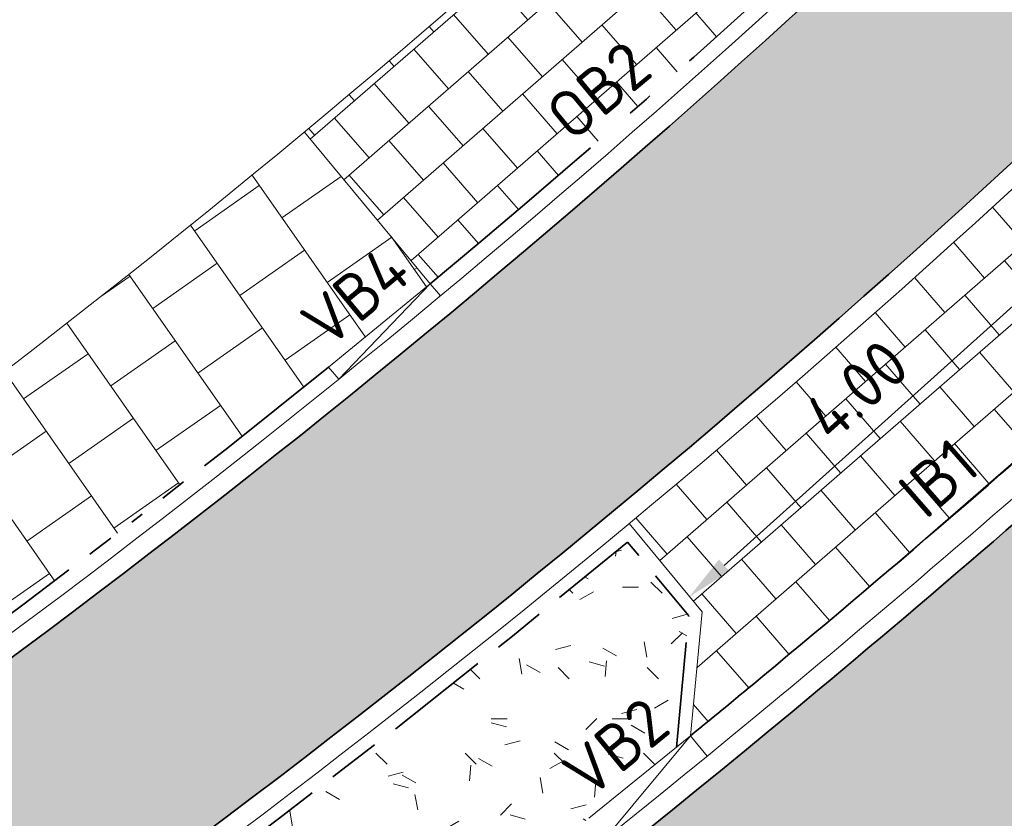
# Model space of a CAD drawing. Header units: metres. Extents: x 196651 to 397723, y 354703 to 710691.
# Tile 42 of 256: x 197600.05 to 197607.55, y 356011.24 to 356017.32. Entities that reach past the tile are written whole.
import ezdxf
from ezdxf.enums import TextEntityAlignment as Align

# ---------------------------------------------------------------- set-up
doc = ezdxf.new("R2010")
doc.units = ezdxf.units.M
doc.header["$MEASUREMENT"] = 0
for name, pattern in [('VH-OPSLUITBAND_100X200', [16, 8, -2, 4, -2]), ('VH-OPSLUITBAND_120X250', [26, 16, -4, 2, -4]), ('VH-RIJWIELPADBAND_410X225', [28, 16, -2, 2, -2, 0, -2, 2, -2]), ('VH-RWSBAND_110X220', [24, 10, -2, 2, -2, 2, -2, 2, -2])]:
    doc.linetypes.add(name, pattern=pattern)
for name, color, linetype, lineweight in [('N-WE-GR-GRAS_BERM-A', 86, 'Continuous', 5), ('N-WE-VH-GOOT_TEGEL-G', 170, 'Continuous', 35), ('N-WE-VH-KANTOPSLUITING_INRITBAND-G', 1, 'Continuous', 35), ('N-WE-VH-KANTOPSLUITING_OPSLUITBAND_100X200-G', 5, 'VH-OPSLUITBAND_100X200', 35), ('N-WE-VH-KANTOPSLUITING_OPSLUITBAND_120X250-G', 5, 'VH-OPSLUITBAND_120X250', 35), ('N-WE-VH-KANTOPSLUITING_RIJWIELPADBAND_410X250-G', 5, 'VH-RIJWIELPADBAND_410X225', 35), ('N-WE-VH-KANTOPSLUITING_TEKST-T', 7, 'VH-OPSLUITBAND_100X200', 35), ('N-WE-VH-KANTOPSLUITING_TROTTOIRBAND_RWS_110 220-G', 6, 'VH-RWSBAND_110X220', 35), ('N-WE-VH-KANTVERHARDING-G', 1, 'Continuous', 5), ('N-WE-VH-VERHARDING_ASFALT_DEKLAAG-G_ZWART', 252, 'Continuous', 5), ('N-WE-VH-VERHARDING_TEGEL-200X200X50-A', 252, 'Continuous', 18), ('N-WE-VH-VERHARDING_TEGEL-A', 252, 'Continuous', 5), ('X-XX-AL-AANPIJLING-M', 7, 'Continuous', 18)]:
    doc.layers.add(name, color=color, linetype=linetype, lineweight=lineweight)
doc.layers.add('N-WE-VH-VERHARDING_ASFALT_DEKLAAG-G_ROOD', color=7, linetype='Continuous', lineweight=5, true_color=0xbf4040)
doc.styles.add('NLCS-ISO', font='NLCS-ISO.ttf')
doc.styles.add('NLCS-ISO-M200-T18', font='NLCS-ISO.ttf')
doc.dimstyles.new('NLCS-M200-T18-PIJL', dxfattribs={"dimscale": 0.2, "dimtxt": 1.799999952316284, "dimasz": 1.8, "dimexe": 2, "dimexo": 2, "dimgap": 0.7, "dimtad": 1, "dimzin": 0, "dimdsep": 46, "dimtxsty": 'NLCS-ISO-M200-T18', "dimcen": 0, "dimdle": 2, "dimse1": 1, "dimse2": 1, "dimclrd": 256, "dimclre": 256, "dimclrt": 256, "dimadec": 1, "dimazin": 0, "dimtfac": 1, "dimtofl": 0, "dimtmove": 1, "dimatfit": 0, "dimfxl": 2, "dimfxlon": 1, "dimtfillclr": 254, "dimtolj": 1, "dimtzin": 0, "dimlwd": 18, "dimlwe": 18, "dimarcsym": 0})
pattern_1 = [(0, (0, 0), (1, 1), [0.12, -0.8]), (45, (0.4, 0.2), (-0.1131370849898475, 1.866761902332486), [0.12, -0.8]), (29.99999999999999, (0.08, 0.12), (0.2274613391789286, 1.286025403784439), [0.12, -0.8]), (15, (0.32, 0.48), (0.3856270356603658, 0.7244941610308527), [0.12, -0.8]), (135, (0.16, 2), (-0.02828427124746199, -0.6505382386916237), [0.12, -0.8]), (150, (1.2, 0.4), (0.2156921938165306, -0.5864101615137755), [0.12, -0.8]), (165, (0.24, 0.04), (0.1434520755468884, -0.7010146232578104), [0.12, -0.8]), (85, (0.4, 0.4), (-0.872677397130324, 1.040016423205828), [0.12, -0.8]), (99.99999999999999, (0, 0), (-1.112117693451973, 0.7787131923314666), [0.12, -0.7999999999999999])]

# ---------------------------------------------------------------- blocks, each defined once
blk = doc.blocks.new('TEKST TB')
at = {"style": 'NLCS-ISO'}
blk.add_attdef('TEKST_TROTTOIRBANDEN', text='', height=0.36, rotation=0.340705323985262, dxfattribs=at).set_placement((0, 0), align=Align.BOTTOM_CENTER)
blk = doc.blocks.new('*D349')
at = {"layer": 'Defpoints', "color": 0, "ltscale": 0.2, "transparency": 16777216}
for p in [(197608.1216098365, 356015.5986587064), (197608.2222920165, 356015.4865528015), (197605.246708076, 356012.8141844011)]:
    blk.add_point(p, dxfattribs=at)
at = {"layer": 'X-XX-AL-AANPIJLING-M', "linetype": 'Continuous', "lineweight": 18, "ltscale": 0.2, "transparency": 16777216}
blk.add_line((197605.4138648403, 356013.1668361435), (197607.8537708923, 356015.3581128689), dxfattribs=at)
at = {"layer": 'X-XX-AL-AANPIJLING-M', "ltscale": 0.2, "transparency": 16777216}
for points in [[(197607.8136799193, 356015.402752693), (197607.8938618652, 356015.3134730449), (197608.1216098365, 356015.5986587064)], [(197605.3737738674, 356013.2114759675), (197605.4539558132, 356013.1221963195), (197605.1460258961, 356012.926290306)]]:
    blk.add_solid(points, dxfattribs=at)
at = {"layer": 'X-XX-AL-AANPIJLING-M', "ltscale": 0.2, "transparency": 16777216, "insert": (197606.4199993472, 356014.5005535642), "char_height": 0.3599999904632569, "attachment_point": 5, "rotation": 41.92697320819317, "style": 'NLCS-ISO-M200-T18'}
blk.add_mtext('\\A1;4.00', dxfattribs=at)
blk = doc.blocks.new('*D1796')
at = {"layer": 'Defpoints', "color": 0, "transparency": 16777216}
for p in [(197656.5246603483, 356038.2042141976), (197542.917928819, 355978.7313126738)]:
    blk.add_point(p, dxfattribs=at)
at = {"layer": 'X-XX-AL-AANPIJLING-M', "linetype": 'Continuous', "lineweight": 18, "transparency": 16777216}
blk.add_line((197654.299166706, 356037.0391726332), (197656.2057201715, 356038.0372496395), dxfattribs=at)
at = {"layer": 'X-XX-AL-AANPIJLING-M', "transparency": 16777216}
blk.add_solid([(197656.1778927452, 356038.0904063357), (197656.2335475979, 356037.9840929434), (197656.5246603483, 356038.2042141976)], dxfattribs=at)
at = {"layer": 'X-XX-AL-AANPIJLING-M', "transparency": 16777216, "insert": (197654.9445604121, 356037.7382312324), "char_height": 0.3599999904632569, "attachment_point": 5, "rotation": 27.631969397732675, "style": 'NLCS-ISO-M200-T18'}
blk.add_mtext('\\A1;R128.23', dxfattribs=at)

msp = doc.modelspace()

# ---------------------------------------------------------------- hatches: boundary and pattern name
at = {"layer": 'N-WE-GR-GRAS_BERM-A'}
h = msp.add_hatch(dxfattribs=at)
h.set_pattern_fill('AGR-GRAS_01', color=256, scale=0.04, pattern_type=2)
h.set_pattern_definition(pattern_1)
h.paths.add_polyline_path([(197647.0319110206, 356040.0858723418), (197647.9349771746, 356040.8019181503), (197650.1618548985, 356042.6323622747), (197648.2712695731, 356045.0248008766), (197646.0148327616, 356043.2356604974), (197645.1058831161, 356042.5149496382, 0.001353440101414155), (197644.480253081, 356042.0161202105, 0.01770595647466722), (197628.4508864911, 356028.2043309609), (197611.420804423, 356012.4460313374, -0.03639260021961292), (197599.4607673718, 356003.1184633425, 0.2586197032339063), (197596.8885766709, 355998.1173314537, 0.5849516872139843), (197598.124892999, 355997.4719245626, 0.04232319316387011), (197608.7614198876, 356005.7617080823), (197630.5563107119, 356025.9289872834, -0.01770595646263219), (197646.4194031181, 356039.5975054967, -0.001353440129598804)])
h = msp.add_hatch(dxfattribs=at)
h.set_pattern_fill('AGR-GRAS_01', color=256, scale=0.04, pattern_type=2)
h.set_pattern_definition(pattern_1)
edge = h.paths.add_edge_path()
edge.add_line((197600.9564190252, 355990.527303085), (197601.4449200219, 355989.7198159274))
edge.add_arc((197594.3615779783, 355999.2820471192), 11.8999999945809, 306.529659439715, 314.5675325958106)
edge.add_line((197602.7123965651, 355990.8042037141), (197619.1501621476, 356006.9956797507))
edge.add_line((197619.1501621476, 356006.9956797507), (197637.1536797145, 356023.6547200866))
edge.add_arc((197837.3937165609, 355803.4963955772), 297.6000003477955, 130.0420228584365, 132.2873799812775, ccw=False)
edge.add_arc((197653.7316160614, 356022.210490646), 11.99999998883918, 120.79129305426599, 130.5330961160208, ccw=False)
edge.add_line((197647.5886681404, 356032.5189430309), (197653.5633738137, 356036.0793519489))
edge.add_line((197653.5633738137, 356036.0793519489), (197653.4609913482, 356036.2511594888))
edge.add_line((197653.4609913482, 356036.2511594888), (197654.6636441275, 356036.967836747))
edge.add_line((197654.6636441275, 356036.967836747), (197652.4414668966, 356039.7798878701))
edge.add_line((197652.4414668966, 356039.7798878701), (197650.2054549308, 356037.9421725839))
edge.add_line((197650.2054549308, 356037.9421725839), (197649.3017788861, 356037.2256431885))
edge.add_arc((197736.9360529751, 355926.70262091), 141.0500069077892, 128.4110802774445, 128.7212656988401)
edge.add_arc((197831.4226988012, 355808.8536745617), 292.0999999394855, 128.7212657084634, 132.7787480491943)
edge.add_line((197633.0374032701, 356023.2497670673), (197611.2425124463, 356003.0824878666))
edge.add_arc((197554.5965147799, 356064.2975880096), 83.4029827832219, 304.6657377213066, 312.7799353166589, ccw=False)
edge.add_line((197602.0351128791, 355995.6999426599), (197602.0918188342, 355995.6175654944))
edge.add_line((197602.0918188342, 355995.6175654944), (197601.7980567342, 355995.4153485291))
edge.add_line((197601.7980567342, 355995.4153485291), (197602.3388252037, 355994.6326422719))
edge.add_line((197602.3388252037, 355994.6326422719), (197602.2969025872, 355994.5169116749))
edge.add_line((197602.2969025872, 355994.5169116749), (197602.480488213, 355994.2489927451))
edge.add_line((197602.480488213, 355994.2489927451), (197600.9564190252, 355990.527303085))
h = msp.add_hatch(dxfattribs=at)
h.set_pattern_fill('AGR-GRAS_01', color=256, scale=0.04, pattern_type=2)
h.set_pattern_definition(pattern_1)
h.paths.add_polyline_path([(197604.3823115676, 356011.2442264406), (197605.0495173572, 356011.7839447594), (197605.1432732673, 356012.7822944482), (197604.6776135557, 356013.3444800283, -0.05724027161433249), (197589.5681058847, 356003.5026430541), (197590.0664514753, 356002.6501240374), (197591.3886172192, 356002.3034749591), (197592.1219233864, 356002.7564675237, 0.006943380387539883), (197593.4871146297, 356003.6426866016, 0.03302393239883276)])
at = {"layer": 'N-WE-VH-VERHARDING_ASFALT_DEKLAAG-G_ROOD'}
h = msp.add_hatch(color=256, dxfattribs=at)
edge = h.paths.add_edge_path()
edge.add_arc((197831.420573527, 355808.8538610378), 304.2200000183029, 130.3562623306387, 132.7787480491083)
edge.add_line((197624.8037483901, 356032.1458133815), (197607.7802213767, 356016.3935792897))
edge.add_arc((197554.2789387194, 356074.1989401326), 78.76450335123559, 302.2666274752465, 312.78555256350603, ccw=False)
edge.add_line((197596.3281507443, 356007.5978083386), (197595.1872121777, 356009.1837028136))
edge.add_arc((197554.2789443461, 356074.1989282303), 76.8144902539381, 302.1785371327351, 312.7787480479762)
edge.add_line((197606.4489729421, 356017.8184881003), (197623.4793684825, 356033.5770778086))
edge.add_arc((197831.4205735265, 355808.8538610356), 306.1700000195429, 130.3717002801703, 132.7787480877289, ccw=False)
edge.add_line((197633.1008908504, 356042.1120278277), (197634.4264476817, 356040.6794911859))
at = {"layer": 'N-WE-VH-VERHARDING_ASFALT_DEKLAAG-G_ZWART'}
h = msp.add_hatch(color=256, dxfattribs=at)
edge = h.paths.add_edge_path()
edge.add_line((197646.229993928, 356047.6158668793), (197643.057720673, 356045.1005550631))
edge.add_arc((197736.936049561, 355926.7026251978), 151.1000014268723, 128.4110802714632, 128.7212656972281)
edge.add_arc((197831.4226988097, 355808.8536745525), 302.1499999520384, 128.7212657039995, 132.7787480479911)
edge.add_line((197626.2117537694, 356030.6262844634), (197609.1957308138, 356014.8809940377))
edge.add_arc((197541.4517716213, 356089.8330717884), 101.0299854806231, 311.93443325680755, 312.1082305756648, ccw=False)
edge.add_arc((197541.4517818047, 356089.8330605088), 101.0299702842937, 303.7588192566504, 311.9344332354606, ccw=False)
edge.add_line((197597.5939554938, 356005.8383509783), (197599.3169656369, 356003.4433821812))
edge.add_arc((197541.4496564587, 356089.8332470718), 103.9799703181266, 303.8157219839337, 312.1178106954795)
edge.add_line((197611.1845757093, 356012.7042948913), (197628.2131773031, 356028.4612246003))
edge.add_arc((197831.420573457, 355808.8538611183), 299.1999999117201, 128.7212657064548, 132.7787480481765, ccw=False)
edge.add_arc((197736.93392018, 355926.7028168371), 148.1499949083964, 128.4110802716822, 128.7212657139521, ccw=False)
edge.add_line((197644.8884283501, 356042.7892002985), (197648.1124034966, 356045.3455068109))
edge.add_line((197648.1124034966, 356045.3455068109), (197646.229993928, 356047.6158668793))
at = {"layer": 'N-WE-VH-VERHARDING_TEGEL-200X200X50-A'}
h = msp.add_hatch(dxfattribs=at)
h.set_pattern_fill('AVH-TEGEL_200X200_HALFST', color=256, scale=2, angle=131, pattern_type=2)
h.set_pattern_definition([(131, (197602.2185528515, 356015.3087072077), (-0.4133655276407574, 0.1706720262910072), [0.4, -0.4]), (221, (197602.2185528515, 356015.3087072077), (0.262423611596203, -0.3018838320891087), [])])
h.paths.add_polyline_path([(197606.0730295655, 356017.8390868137), (197605.058067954, 356018.943563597, -0.01256042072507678), (197602.2185528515, 356016.4628036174), (197603.1768058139, 356015.3087072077, 0.01256297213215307)])
h = msp.add_hatch(dxfattribs=at)
h.set_pattern_fill('AVH-TEGEL_200X200_HALFST', color=256, scale=2, angle=131, pattern_type=2)
h.set_pattern_definition([(131, (197607.0141654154, 356013.9614037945), (-0.4133655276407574, 0.1706720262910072), [0.4, -0.4]), (221, (197607.0141654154, 356013.9614037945), (0.262423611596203, -0.3018838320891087), [])])
edge = h.paths.add_edge_path()
edge.add_arc((197554.2790035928, 356074.1988300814), 78.91437797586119, 309.7036165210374, 312.5826903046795)
edge.add_line((197607.6766980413, 356016.0940516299), (197608.2673745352, 356015.4363550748))
edge.add_line((197608.2673745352, 356015.4363550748), (197609.2250159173, 356015.3849432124))
edge.add_arc((197544.5639465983, 356086.1274566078), 95.84131200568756, 309.21523791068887, 312.42837625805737, ccw=False)
edge.add_line((197605.1582147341, 356011.8718726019), (197605.246708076, 356012.8141844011))
edge.add_line((197605.246708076, 356012.8141844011), (197604.6908009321, 356013.4853246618))
at = {"layer": 'N-WE-VH-VERHARDING_TEGEL-A'}
h = msp.add_hatch(dxfattribs=at)
h.set_pattern_fill('AVH-TEGEL_300X300_HALFST', color=256, scale=2, angle=35, style=0, pattern_type=2)
h.set_pattern_definition([(35, (0, 0), (0.3194182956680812, 0.5898914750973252), [0.5999999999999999, -0.5999999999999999]), (125, (0, 0), (-0.4914912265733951, -0.3441458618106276), [])])
edge = h.paths.add_edge_path()
edge.add_arc((197554.2695699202, 356074.2113848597), 75.05999999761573, 301.1535220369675, 309.70304640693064, ccw=False)
edge.add_line((197593.1005828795, 356009.9762228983), (197593.8765824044, 356008.6925464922))
edge.add_arc((197554.2784394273, 356074.1996971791), 76.54540951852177, 301.1523663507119, 309.7041131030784)
edge.add_line((197603.1774113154, 356015.3092033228), (197602.2185528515, 356016.4628036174))

# ---------------------------------------------------------------- linework, layer by layer
at = {"layer": 'N-WE-VH-GOOT_TEGEL-G', "flags": 128}
for points in [[(197543.7184961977, 356007.9375179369, 0.4259856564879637), (197550.9824665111, 355998.6965562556, 0.1031561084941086), (197579.9052222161, 356001.7851188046, 0.1019807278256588), (197606.4501345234, 356017.8195629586), (197623.4793686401, 356033.5770779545, -0.02028559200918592), (197642.3754352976, 356049.6899144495, 0.03995085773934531), (197643.5654582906, 356050.7882617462), (197644.0752422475, 356051.3403508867, -0.04326172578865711), (197645.3330549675, 356052.4859614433, -0.05896844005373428), (197707.344260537, 356089.1933578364)], [(197552.0905729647, 355993.1120416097, 0.04441024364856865), (197570.6115782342, 355994.2014999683, 0.07222075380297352), (197586.7484237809, 355999.3655605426, 0.01799439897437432), (197590.4916093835, 356001.3616226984, 0.01591368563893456), (197593.6749732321, 356003.347262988, 0.03725170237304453), (197605.9302696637, 356012.0540177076, 0.009930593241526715), (197608.9680647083, 356014.6758490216, 0.0007583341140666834), (197609.1957308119, 356014.8809940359), (197620.1012939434, 356024.9721451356), (197623.0324064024, 356027.6843662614), (197626.2117537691, 356030.6262844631, -0.01770595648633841), (197642.4181219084, 356044.5905880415, -0.001353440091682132), (197643.0577206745, 356045.1005550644), (197645.1458928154, 356046.7562775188), (197648.053396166, 356049.0616519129, -0.006274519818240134), (197651.0541711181, 356051.3802520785, -0.002920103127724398), (197652.4703531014, 356052.4334775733, -0.03999413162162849), (197693.533524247, 356077.8176833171)], [(197544.9629348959, 355997.7781856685, -0.1221106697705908), (197545.5158321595, 355997.80305923, 0.008640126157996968), (197547.844345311, 355997.377461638, 0.1214245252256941), (197580.529359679, 355999.9374939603, 0.1020953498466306), (197607.7802216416, 356016.3935795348), (197624.8037483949, 356032.145813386, -0.02028559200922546), (197643.579465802, 356048.1560270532, 0.008291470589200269), (197643.8909640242, 356048.4089977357), (197644.6867733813, 356049.1282093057), (197645.5078978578, 356050.0174760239, -0.01915570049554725), (197645.9351192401, 356050.4459916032, -0.437798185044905), (197647.6201098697, 356050.3164690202), (197648.3039604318, 356049.451091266)]]:
    msp.add_lwpolyline(points, format="xyb", dxfattribs=at)
msp.add_lwpolyline([(197645.7973779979, 356043.5099111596), (197649.8841038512, 356046.7502971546, -0.007080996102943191), (197653.2085562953, 356049.3104398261, -0.2108614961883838), (197658.0188660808, 356050.5456727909, -0.6667460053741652), (197658.503738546, 356048.4786055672, 0.007659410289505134), (197651.2446395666, 356043.0693234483), (197648.1548453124, 356040.5295810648), (197647.249365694, 356039.8116216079, 0.001353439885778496), (197646.6383394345, 356039.3244361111, 0.01770595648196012), (197630.7940199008, 356025.6720936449), (197608.9991290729, 356005.5048144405, -0.04232319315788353), (197598.3159507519, 355997.1786722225, -0.5849516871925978), (197596.5387460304, 355998.1064446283, -0.2586197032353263), (197599.2661551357, 356003.4093689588, 0.03638775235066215), (197611.1845757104, 356012.7042948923), (197628.2131773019, 356028.4612245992, -0.01770595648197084), (197644.2613167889, 356042.2891896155, -0.001353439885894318), (197644.8884282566, 356042.7892002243)], format="xyb", close=True, dxfattribs=at)
at = {"layer": 'N-WE-VH-KANTOPSLUITING_INRITBAND-G', "flags": 128}
msp.add_lwpolyline([(197605.1582147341, 356011.8718726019, 0.001764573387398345), (197605.7068956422, 356012.3234690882, 0.009930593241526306), (197608.7341667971, 356014.9362175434, 0.0007532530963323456), (197608.9595261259, 356015.1392798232), (197609.2250159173, 356015.3849432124)], format="xyb", dxfattribs=at)
at = {"layer": 'N-WE-VH-KANTOPSLUITING_OPSLUITBAND_100X200-G', "ltscale": 0.1, "flags": 128}
msp.add_lwpolyline([(197605.0494391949, 356011.7831124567), (197605.1432732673, 356012.7822944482), (197604.6776135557, 356013.3444800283, -0.05724027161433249), (197589.5681058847, 356003.5026430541), (197590.0664514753, 356002.6501240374), (197591.3899818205, 356002.3031171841)], format="xyb", dxfattribs=at)
at = {"layer": 'N-WE-VH-KANTOPSLUITING_OPSLUITBAND_120X250-G', "ltscale": 0.1, "flags": 128}
msp.add_lwpolyline([(197603.1768058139, 356015.3087072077, 0.01256297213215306), (197606.0730295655, 356017.8390868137, 0.01256297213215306)], format="xyb", dxfattribs=at)
at = {"layer": 'N-WE-VH-KANTOPSLUITING_RIJWIELPADBAND_410X250-G', "ltscale": 0.1, "flags": 128}
msp.add_lwpolyline([(197589.2646372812, 356006.1176512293, 0.05134582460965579), (197602.4032734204, 356014.6749167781)], format="xyb", dxfattribs=at)
at = {"layer": 'N-WE-VH-KANTOPSLUITING_TROTTOIRBAND_RWS_110 220-G', "ltscale": 0.1, "flags": 128}
msp.add_lwpolyline([(197650.1618548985, 356042.6323622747), (197647.9349771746, 356040.8019181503), (197647.0319109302, 356040.0858722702, 0.001353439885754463), (197646.4194031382, 356039.5975055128, 0.01770595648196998), (197630.556310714, 356025.9289872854), (197608.7614198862, 356005.761708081, -0.04232319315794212), (197598.1248929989, 355997.4719245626, -0.5849516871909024), (197596.8885766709, 355998.1173314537, -0.258619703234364), (197599.4607673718, 356003.1184633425, 0.03639260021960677), (197611.420804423, 356012.4460313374), (197628.4508864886, 356028.2043309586, -0.01770595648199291), (197644.4802530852, 356042.0161202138, -0.001353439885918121), (197645.1058830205, 356042.5149495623), (197646.0148327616, 356043.2356604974), (197648.2712695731, 356045.0248008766)], format="xyb", close=True, dxfattribs=at)
at = {"layer": 'N-WE-VH-KANTVERHARDING-G', "flags": 128}
for points in [[(197721.489, 356101.431), (197720.4874792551, 356097.2741386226), (197706.5064813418, 356091.086246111, 0.06078444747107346), (197642.3061560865, 356052.7685730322), (197641.9255231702, 356051.5855424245), (197641.9109824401, 356051.5741908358, 0.02093380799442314), (197622.2772393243, 356034.8762257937), (197605.2480029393, 356019.1187086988, -0.1017987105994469), (197579.3600525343, 356003.4690970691, -0.09080911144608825), (197554.5457726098, 356000.2041368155, -0.4160134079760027), (197547.6384443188, 356008.5444843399)], [(197550.9973223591, 355998.8458187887, 0.1031486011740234), (197579.8571718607, 356001.9272301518, 0.1019737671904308), (197606.3482568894, 356017.9296581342), (197623.3774932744, 356033.687175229, -0.02028559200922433), (197642.2828175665, 356049.8079057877, 0.03995085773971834), (197643.4552540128, 356050.8900213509), (197643.9650379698, 356051.4421104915, -0.04326172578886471), (197645.2420051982, 356052.6051668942, -0.05896844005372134), (197707.2835518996, 356089.3305236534)], [(197552.0950733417, 355993.2619740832, 0.04440700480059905), (197570.5881943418, 355994.3496722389, 0.07221498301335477), (197586.682651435, 355999.5003715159, 0.01799439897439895), (197590.4163133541, 356001.491355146, 0.01592844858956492), (197593.5944635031, 356003.4738736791, 0.03726032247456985), (197605.8345379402, 356012.1694968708, 0.009930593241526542), (197608.8678227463, 356014.7874355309, 0.0007561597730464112), (197609.0944999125, 356014.9916876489), (197619.9994185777, 356025.0822424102), (197622.9305310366, 356027.7944635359), (197626.1098784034, 356030.7363817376, -0.01770595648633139), (197642.3242920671, 356044.7076177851, -0.001353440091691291), (197642.9645257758, 356045.2180910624), (197645.0526979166, 356046.8738135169), (197647.9602012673, 356049.179187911, -0.006274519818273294), (197650.9639551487, 356051.5000897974, -0.002920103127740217), (197652.3815430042, 356052.5543608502, -0.03999420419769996), (197693.4651708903, 356077.9512042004)], [(197546.3857202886, 355993.616647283), (197547.2555542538, 355996.8654457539, -0.3857631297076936), (197547.8199292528, 355997.2294621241, 0.121430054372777), (197580.5779408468, 355999.7955710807, 0.1021001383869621), (197607.8821100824, 356016.2834943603), (197624.9056237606, 356032.0357161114, -0.02028559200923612), (197643.6720835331, 356048.0380357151, 0.00829147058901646), (197643.9874433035, 356048.2941423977)]]:
    msp.add_lwpolyline(points, format="xyb", dxfattribs=at)
msp.add_lwpolyline([(197645.8905728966, 356043.3923751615), (197649.97729875, 356046.6327611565, -0.00708417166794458), (197653.299890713, 356049.1914374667, -0.2109423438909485), (197657.9943352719, 356050.3976922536, -0.6667460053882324), (197658.4159635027, 356048.6002424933, 0.00766145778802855), (197651.1512606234, 356043.1867382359), (197648.0606161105, 356040.6462969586), (197647.1561707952, 356039.929157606, 0.001353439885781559), (197646.5445095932, 356039.4414658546, 0.01770595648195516), (197630.692144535, 356025.7821909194), (197608.8972537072, 356005.614911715, -0.04232319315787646), (197598.2340688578, 355997.3043517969, -0.5849516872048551), (197596.6886734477, 355998.1111104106, -0.2586197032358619), (197599.3495603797, 356003.2846951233, 0.0363898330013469), (197611.2858162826, 356012.5936102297), (197628.3150526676, 356028.3511273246, -0.01770595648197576), (197644.3551466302, 356042.172159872, -0.001353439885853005), (197644.9816231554, 356042.6716642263)], format="xyb", close=True, dxfattribs=at)
for points in [[(197603.1768058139, 356015.3087072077), (197602.2185528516, 356016.4628036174)], [(197602.4032734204, 356014.6749167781), (197603.1768058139, 356015.3087072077)], [(197602.4799378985, 356014.582585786), (197603.1768058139, 356015.3087072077)], [(197603.2534637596, 356015.216384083), (197603.1768058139, 356015.3087072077)], [(197602.4799378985, 356014.582585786), (197602.4032734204, 356014.6749167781)], [(197604.6908009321, 356013.4853246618), (197605.246708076, 356012.8141844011), (197605.1582147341, 356011.8718726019)], [(197605.1582147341, 356011.8718726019), (197604.38231157, 356011.2442264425)], [(197604.5057335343, 356011.0868378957), (197605.1582147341, 356011.8718726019)], [(197605.1582147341, 356011.8718726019), (197605.2847670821, 356011.7170032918)]]:
    msp.add_lwpolyline(points, dxfattribs=at)

# ---------------------------------------------------------------- block references
at = {"layer": 'N-WE-VH-KANTOPSLUITING_TEKST-T'}
for p, rotation, values in [((197604.640812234, 356016.5557044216), 39.32932888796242, {'TEKST_TROTTOIRBANDEN': 'OB2'}), ((197602.7900396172, 356014.9918119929), 39.32932888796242, {'TEKST_TROTTOIRBANDEN': 'VB4'}), ((197607.2335042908, 356013.6148120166), 40.79650847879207, {'TEKST_TROTTOIRBANDEN': 'IB1'}), ((197604.7702631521, 356011.5580495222), 38.97020305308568, {'TEKST_TROTTOIRBANDEN': 'VB2'})]:
    msp.add_blockref('TEKST TB', p, dxfattribs=dict(at, rotation=rotation)).add_auto_attribs(values)

# ---------------------------------------------------------------- dimensions: what is measured, and where the dimension line sits
at = {"layer": 'X-XX-AL-AANPIJLING-M'}
dim = msp.add_radius_dim(center=(197542.917928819, 355978.7313126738), mpoint=(197656.5246603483, 356038.2042141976), dimstyle='NLCS-M200-T18-PIJL', dxfattribs=at)
dim.commit()
dim.dimension.update_dxf_attribs({"geometry": '*D1796', "text_midpoint": (197655.0929733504, 356037.4547288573), "dimtype": 164})
at = {"layer": 'X-XX-AL-AANPIJLING-M', "ltscale": 0.2}
dim = msp.add_aligned_dim(p1=(197605.246708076, 356012.8141844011), p2=(197608.2222920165, 356015.4865528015), distance=0.15068057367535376, dimstyle='NLCS-M200-T18-PIJL', dxfattribs=at)
dim.commit()
dim.dimension.update_dxf_attribs({"geometry": '*D349', "text_midpoint": (197606.4199993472, 356014.5005535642)})

doc.saveas('drawing.dxf')
